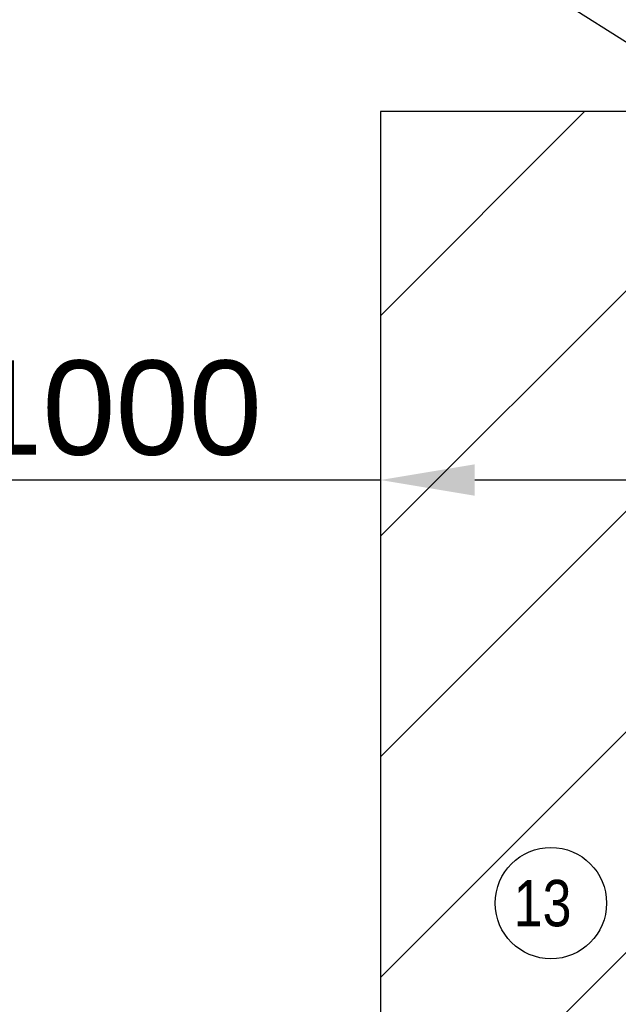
# Model space of a CAD drawing. Extents: x -156717 to 425753, y -51191 to 363295.
# Tile 198 of 256: x 134179 to 134973, y 109137 to 110443. Entities that reach past the tile are written whole.
import ezdxf

# ---------------------------------------------------------------- set-up
doc = ezdxf.new("R2010")
doc.units = 0
doc.header["$LTSCALE"] = 50
doc.layers.get('0').update_dxf_attribs({"linetype": 'CONTINUOUS'})
doc.layers.get('Defpoints').update_dxf_attribs({"linetype": 'CONTINUOUS'})
doc.layers.add('WL570---_TOEVOER', color=3, linetype='CONTINUOUS')
doc.styles.get("Standard").update_dxf_attribs({"font": 'ARIAL.TTF'})
doc.dimstyles.new('ISO-25', dxfattribs={"dimtxt": 2.5, "dimasz": 2.5, "dimexe": 1.25, "dimexo": 0.625, "dimtad": 1, "dimtih": 1, "dimdec": 4, "dimdsep": 46, "dimtxsty": 'Standard', "dimcen": 2.5, "dimadec": 0, "dimazin": 0, "dimtfac": 1, "dimtdec": 4, "dimtmove": 0, "dimatfit": 3, "dimfxl": 0, "dimtvp": 1, "dimtolj": 1, "dimtzin": 0, "dimarcsym": 0})

# ---------------------------------------------------------------- blocks, each defined once
blk = doc.blocks.new('*D164')
at = {"layer": 'Defpoints', "color": 0, "transparency": 16777216}
for p in [(134658, 110313.7), (135153.1, 110168.1), (134658, 109832.5)]:
    blk.add_point(p, dxfattribs=at)
at = {"layer": 'WL570---_TOEVOER', "color": 0, "lineweight": -2, "transparency": 16777216}
for p, q in [((134658, 110282.4), (134658, 109770)), ((135153.1, 110136.9), (135153.1, 109770)), ((134658, 109832.5), (134094.8, 109832.5)), ((135028.1, 109832.5), (134783, 109832.5))]:
    blk.add_line(p, q, dxfattribs=at)
at = {"layer": 'WL570---_TOEVOER', "color": 0, "transparency": 16777216}
for points in [[(134783, 109853.3), (134783, 109811.7), (134658, 109832.5)], [(135028.1, 109853.3), (135028.1, 109811.7), (135153.1, 109832.5)]]:
    blk.add_solid(points, dxfattribs=at)
at = {"layer": 'WL570---_TOEVOER', "color": 0, "transparency": 16777216, "insert": (134306.6, 109927.6), "char_height": 125, "attachment_point": 5}
blk.add_mtext('\\A1;1000', dxfattribs=at)

msp = doc.modelspace()

# ---------------------------------------------------------------- linework, layer by layer
at = {"color": 2, "linetype": 'Continuous'}
for p, q in [((135060.23758, 110364.09094), (134371.33847, 110802.0528)), ((134658.03716, 110050.3961), (134928.69702, 110321.05595)), ((134658.03716, 109757.93761), (135158.11006, 110258.01051)), ((134658.03716, 109465.47913), (135154.10948, 109961.55144)), ((134658.03716, 109173.02065), (135154.10948, 109669.09296)), ((134658.03716, 108880.56217), (135154.10948, 109376.63448))]:
    msp.add_line(p, q, dxfattribs=at)
at = {"color": 4, "linetype": 'Continuous'}
for p, q in [((134658.03716, 110321.05595), (134658.03716, 108062.72676)), ((135158.11006, 110321.05595), (134658.03716, 110321.05595))]:
    msp.add_line(p, q, dxfattribs=at)
at = {"color": 2, "linetype": 'Continuous'}
msp.add_circle((134883.96857, 109271.58036), 73.85692, dxfattribs=at)

# ---------------------------------------------------------------- texts
at = {"color": 2, "linetype": 'Continuous', "width": 0.8}
msp.add_text('13', height=61.547433, dxfattribs=at).set_placement((134834.73063, 109240.80665))

# ---------------------------------------------------------------- dimensions: what is measured, and where the dimension line sits
at = {"layer": 'WL570---_TOEVOER'}
dim = msp.add_linear_dim(base=(134658.03716, 109832.51416), p1=(135153.10933, 110168.14904), p2=(134658.03716, 110313.67026), angle=180, text='1000', dimstyle='ISO-25', override={"dimscale": 50, "dimdec": 0}, dxfattribs=at)
dim.commit()
dim.dimension.update_dxf_attribs({"geometry": '*D164', "text_midpoint": (134306.57605, 109832.51416), "dimtype": 160})

doc.saveas('drawing.dxf')
